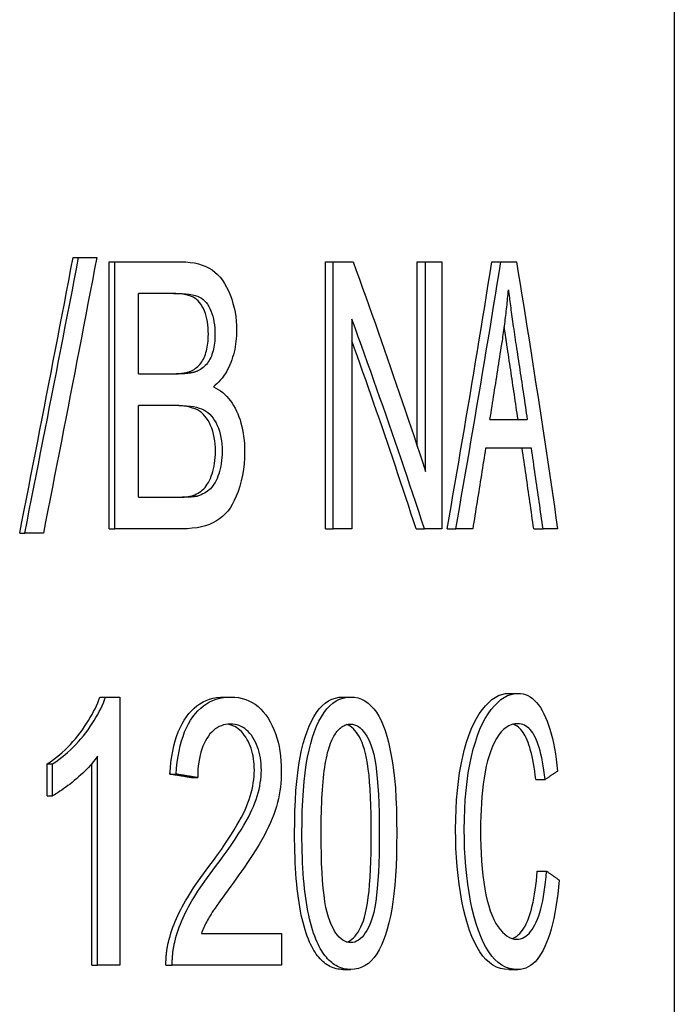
# Model space of a CAD drawing. Header units: millimetres. Extents: x 94 to 3815, y -9 to 477.
# Tile 13 of 14: x 487.27 to 493.5, y 335.32 to 344.69. Entities that reach past the tile are written whole.
import ezdxf

# ---------------------------------------------------------------- set-up
doc = ezdxf.new("R2010")
doc.units = ezdxf.units.MM
doc.layers.add('DETAIL', color=2, linetype='Continuous')

msp = doc.modelspace()

# ---------------------------------------------------------------- linework, layer by layer
at = {"layer": 'DETAIL'}
for p, q in [((493.4959, 353.5533), (493.4959, 320.9533)), ((487.7759, 342.4247), (487.8282, 342.4247)), ((487.8282, 342.4247), (488.0003, 342.4247)), ((488.1187, 342.3821), (488.1739, 342.3821)), ((488.1187, 339.8421), (488.1187, 342.3821)), ((488.1739, 342.3821), (488.8013, 342.3821)), ((488.1739, 339.8421), (488.1739, 342.3821)), ((490.1781, 342.3821), (490.2505, 342.3821)), ((490.1781, 339.8421), (490.1781, 342.3821)), ((490.2505, 342.3821), (490.4395, 342.3821)), ((490.2505, 339.8421), (490.2505, 342.3821)), ((491.0493, 342.3821), (491.1289, 342.3821)), ((491.0493, 340.6298), (491.0493, 342.3821)), ((491.1289, 342.3821), (491.2838, 342.3821)), ((491.1289, 340.3881), (491.1289, 342.3821)), ((491.2838, 342.3821), (491.2838, 339.8421)), ((491.76, 342.3821), (491.8455, 342.3821)), ((491.8455, 342.3821), (491.9941, 342.3821)), ((488.3984, 341.3154), (488.3984, 342.082)), ((488.7311, 342.082), (488.3984, 342.082)), ((490.4277, 341.8362), (490.4277, 339.8421)), ((488.3984, 341.3154), (488.7577, 341.3154)), ((488.3984, 340.1422), (488.3984, 341.0153)), ((488.7826, 341.0153), (488.3984, 341.0153)), ((491.742, 340.8837), (492.0964, 340.8837)), ((492.1357, 340.6107), (491.7002, 340.6107)), ((488.3984, 340.1422), (488.8122, 340.1422)), ((488.8974, 340.1538), (488.9591, 340.1538)), ((487.267, 339.7995), (487.3151, 339.7995)), ((487.4923, 339.7995), (487.3151, 339.7995)), ((488.1187, 339.8421), (488.1739, 339.8421)), ((488.8107, 339.8421), (488.1739, 339.8421)), ((490.1781, 339.8421), (490.2505, 339.8421)), ((490.4277, 339.8421), (490.2505, 339.8421)), ((491.0388, 339.8421), (491.1183, 339.8421)), ((491.2838, 339.8421), (491.1183, 339.8421)), ((491.3344, 339.8421), (491.4163, 339.8421)), ((491.5778, 339.8421), (491.4163, 339.8421)), ((492.1582, 339.8421), (492.2471, 339.8421)), ((492.3851, 339.8421), (492.2471, 339.8421)), ((491.9218, 338.2766), (492.0087, 338.2766)), ((488.0296, 338.2418), (488.0841, 338.2418)), ((488.0841, 338.2418), (488.2194, 338.2418)), ((488.2194, 338.2418), (488.2194, 335.6921)), ((489.2131, 338.2418), (489.2774, 338.2418)), ((490.3434, 338.2418), (490.4171, 338.2418)), ((487.53, 337.6049), (487.5803, 337.6049)), ((487.53, 337.3028), (487.53, 337.6049)), ((487.5803, 337.3028), (487.5803, 337.6049)), ((487.9547, 335.6921), (487.9547, 337.6098)), ((488.0086, 335.6921), (488.0086, 337.6784)), ((488.6961, 337.5081), (488.7561, 337.5081)), ((488.8989, 337.4752), (488.9606, 337.4752)), ((492.1777, 337.4577), (492.2667, 337.4577)), ((487.53, 337.3028), (487.5803, 337.3028)), ((492.1918, 336.5846), (492.2809, 336.5846)), ((488.9959, 335.9922), (489.758, 335.9922)), ((489.758, 335.9922), (489.758, 335.6921)), ((487.9547, 335.6921), (488.0086, 335.6921)), ((488.2194, 335.6921), (488.0086, 335.6921)), ((488.6589, 335.6921), (488.7186, 335.6921)), ((489.758, 335.6921), (488.7186, 335.6921)), ((490.3434, 335.6495), (490.4171, 335.6495)), ((491.9199, 335.6495), (492.0067, 335.6495))]:
    msp.add_line(p, q, dxfattribs=at)
at = {"layer": 'DETAIL', "flags": 128}
for points in [[(487.267, 339.7995), (487.2885, 339.9089), (487.31, 340.0183), (487.3314, 340.1277), (487.3528, 340.2371), (487.3742, 340.3464), (487.3956, 340.4558), (487.4169, 340.5652), (487.4383, 340.6746), (487.4596, 340.784), (487.4808, 340.8933), (487.5021, 341.0027), (487.5233, 341.1121), (487.5445, 341.2215), (487.5656, 341.3309), (487.5868, 341.4403), (487.6079, 341.5496), (487.629, 341.659), (487.65, 341.7684), (487.6711, 341.8778), (487.6921, 341.9872), (487.7131, 342.0966), (487.7341, 342.2059), (487.755, 342.3153), (487.7759, 342.4247)], [(487.3151, 339.7995), (487.3368, 339.9089), (487.3584, 340.0183), (487.3801, 340.1277), (487.4016, 340.2371), (487.4232, 340.3464), (487.4448, 340.4558), (487.4663, 340.5652), (487.4878, 340.6746), (487.5092, 340.784), (487.5307, 340.8933), (487.5521, 341.0027), (487.5735, 341.1121), (487.5949, 341.2215), (487.6162, 341.3309), (487.6375, 341.4403), (487.6588, 341.5496), (487.6801, 341.659), (487.7013, 341.7684), (487.7225, 341.8778), (487.7437, 341.9872), (487.7649, 342.0966), (487.786, 342.2059), (487.8071, 342.3153), (487.8282, 342.4247)], [(488.0003, 342.4247), (487.9795, 342.3153), (487.9586, 342.2059), (487.9377, 342.0966), (487.9167, 341.9872), (487.8957, 341.8778), (487.8747, 341.7684), (487.8537, 341.659), (487.8327, 341.5496), (487.8116, 341.4403), (487.7905, 341.3309), (487.7693, 341.2215), (487.7482, 341.1121), (487.727, 341.0027), (487.7058, 340.8933), (487.6846, 340.784), (487.6633, 340.6746), (487.642, 340.5652), (487.6207, 340.4558), (487.5994, 340.3464), (487.578, 340.2371), (487.5566, 340.1277), (487.5352, 340.0183), (487.5138, 339.9089), (487.4923, 339.7995)], [(488.8013, 342.3821), (488.8468, 342.3809), (488.8898, 342.3773), (488.9304, 342.3712), (488.9687, 342.3628), (489.0045, 342.3519), (489.038, 342.3386), (489.0692, 342.3228), (489.0981, 342.3047), (489.125, 342.284), (489.1504, 342.2608), (489.1741, 342.235), (489.1964, 342.2067), (489.2171, 342.1757), (489.2362, 342.1422), (489.2538, 342.1062), (489.2699, 342.0675), (489.2843, 342.0273), (489.2967, 341.9866), (489.3072, 341.9454), (489.3158, 341.9037), (489.3225, 341.8614), (489.3273, 341.8187), (489.3301, 341.7754), (489.3311, 341.7316)], [(490.4395, 342.3821), (490.4697, 342.299), (490.4998, 342.216), (490.5297, 342.1329), (490.5595, 342.0498), (490.5892, 341.9667), (490.6187, 341.8836), (490.6482, 341.8005), (490.6775, 341.7174), (490.7067, 341.6343), (490.7357, 341.5513), (490.7646, 341.4682), (490.7934, 341.3851), (490.8221, 341.302), (490.8507, 341.2189), (490.8791, 341.1358), (490.9074, 341.0527), (490.9355, 340.9697), (490.9635, 340.8866), (490.9914, 340.8035), (491.0192, 340.7204), (491.0468, 340.6373), (491.0743, 340.5542), (491.1017, 340.4711), (491.1289, 340.3881)], [(491.3344, 339.8421), (491.3529, 339.948), (491.3714, 340.0538), (491.3899, 340.1596), (491.4082, 340.2654), (491.4265, 340.3713), (491.4447, 340.4771), (491.4629, 340.583), (491.4809, 340.6888), (491.4989, 340.7946), (491.5168, 340.9005), (491.5347, 341.0063), (491.5525, 341.1121), (491.5702, 341.2179), (491.5878, 341.3238), (491.6053, 341.4296), (491.6228, 341.5354), (491.6402, 341.6413), (491.6576, 341.7471), (491.6748, 341.853), (491.692, 341.9588), (491.7091, 342.0646), (491.7261, 342.1705), (491.7431, 342.2763), (491.76, 342.3821)], [(491.4163, 339.8421), (491.4351, 339.948), (491.4537, 340.0538), (491.4723, 340.1596), (491.4908, 340.2654), (491.5093, 340.3713), (491.5276, 340.4771), (491.5459, 340.583), (491.5641, 340.6888), (491.5823, 340.7946), (491.6004, 340.9005), (491.6183, 341.0063), (491.6363, 341.1121), (491.6541, 341.2179), (491.6719, 341.3238), (491.6896, 341.4296), (491.7072, 341.5354), (491.7248, 341.6413), (491.7422, 341.7471), (491.7596, 341.853), (491.777, 341.9588), (491.7942, 342.0646), (491.8114, 342.1705), (491.8285, 342.2763), (491.8455, 342.3821)], [(491.9941, 342.3821), (492.0114, 342.2763), (492.0287, 342.1705), (492.0458, 342.0646), (492.0628, 341.9588), (492.0798, 341.853), (492.0967, 341.7471), (492.1134, 341.6413), (492.1301, 341.5354), (492.1467, 341.4296), (492.1633, 341.3238), (492.1797, 341.2179), (492.196, 341.1121), (492.2123, 341.0063), (492.2284, 340.9005), (492.2445, 340.7946), (492.2605, 340.6888), (492.2764, 340.583), (492.2922, 340.4771), (492.3079, 340.3713), (492.3235, 340.2654), (492.339, 340.1596), (492.3545, 340.0538), (492.3698, 339.948), (492.3851, 339.8421)], [(491.8596, 341.631), (491.8627, 341.651), (491.8657, 341.671), (491.8687, 341.691), (491.8716, 341.7111), (491.8744, 341.7312), (491.8772, 341.7512), (491.8799, 341.7713), (491.8826, 341.7914), (491.8852, 341.8115), (491.8878, 341.8317), (491.8903, 341.8518), (491.8927, 341.872), (491.8951, 341.8922), (491.8974, 341.9123), (491.8997, 341.9325), (491.9019, 341.9528), (491.9041, 341.973), (491.9062, 341.9932), (491.9082, 342.0135), (491.9102, 342.0338), (491.9121, 342.054), (491.914, 342.0743), (491.9158, 342.0946), (491.9176, 342.115)], [(491.9176, 342.115), (491.9196, 342.0976), (491.9217, 342.0799), (491.924, 342.0618), (491.9262, 342.0433), (491.9286, 342.0244), (491.9311, 342.0051), (491.9336, 341.9854), (491.9363, 341.9652), (491.939, 341.9447), (491.9418, 341.9238), (491.9447, 341.9024), (491.9477, 341.8807), (491.9508, 341.8586), (491.954, 341.836), (491.9572, 341.8131), (491.9605, 341.7897), (491.964, 341.7659), (491.9675, 341.7418), (491.9711, 341.7172), (491.9747, 341.6923), (491.9785, 341.6669), (491.9823, 341.6411), (491.9863, 341.6149), (491.9903, 341.5884)], [(489.0623, 341.6929), (489.0617, 341.7239), (489.06, 341.754), (489.057, 341.7831), (489.0529, 341.8112), (489.0476, 341.8385), (489.0412, 341.8648), (489.0335, 341.8902), (489.0247, 341.9146), (489.0148, 341.9376), (489.0038, 341.9587), (488.9918, 341.978), (488.9788, 341.9954), (488.9648, 342.0109), (488.9497, 342.0246), (488.9336, 342.0363), (488.9164, 342.0462), (488.8971, 342.0546), (488.8746, 342.0619), (488.8489, 342.0681), (488.82, 342.0731), (488.7878, 342.077), (488.7523, 342.0798), (488.7135, 342.0815), (488.6713, 342.082)], [(488.7311, 342.082), (488.7736, 342.0815), (488.8127, 342.0798), (488.8485, 342.077), (488.881, 342.0731), (488.9102, 342.0681), (488.9361, 342.0619), (488.9588, 342.0546), (488.9782, 342.0462), (488.9956, 342.0363), (489.0118, 342.0246), (489.027, 342.0109), (489.0412, 341.9954), (489.0543, 341.978), (489.0664, 341.9587), (489.0774, 341.9376), (489.0874, 341.9146), (489.0963, 341.8902), (489.1041, 341.8648), (489.1106, 341.8385), (489.1159, 341.8112), (489.1201, 341.7831), (489.123, 341.754), (489.1248, 341.7239), (489.1254, 341.6929)], [(491.1183, 339.8421), (491.091, 339.9252), (491.0636, 340.0083), (491.036, 340.0914), (491.0083, 340.1745), (490.9805, 340.2575), (490.9526, 340.3406), (490.9245, 340.4237), (490.8963, 340.5068), (490.868, 340.5899), (490.8395, 340.673), (490.8109, 340.7561), (490.7822, 340.8391), (490.7533, 340.9222), (490.7244, 341.0053), (490.6953, 341.0884), (490.666, 341.1715), (490.6367, 341.2546), (490.6072, 341.3377), (490.5776, 341.4207), (490.5479, 341.5038), (490.518, 341.5869), (490.488, 341.67), (490.4579, 341.7531), (490.4277, 341.8362)], [(489.3311, 341.7316), (489.3307, 341.7047), (489.3296, 341.678), (489.3277, 341.6515), (489.325, 341.6254), (489.3216, 341.5995), (489.3175, 341.5739), (489.3126, 341.5485), (489.3069, 341.5234), (489.3005, 341.4986), (489.2933, 341.474), (489.2854, 341.4498), (489.2766, 341.4257), (489.2672, 341.4022), (489.2569, 341.3795), (489.2458, 341.3575), (489.234, 341.3363), (489.2213, 341.3158), (489.2078, 341.296), (489.1936, 341.277), (489.1785, 341.2588), (489.1627, 341.2413), (489.146, 341.2246), (489.1285, 341.2087), (489.1102, 341.1934)], [(491.9035, 341.5884), (491.9024, 341.5959), (491.9013, 341.6033), (491.9002, 341.6108), (491.8991, 341.6182), (491.898, 341.6256), (491.8969, 341.6329), (491.8958, 341.6402), (491.8947, 341.6475), (491.8936, 341.6547), (491.8926, 341.662), (491.8915, 341.6691), (491.8905, 341.6763), (491.8894, 341.6834), (491.8884, 341.6905), (491.8874, 341.6976), (491.8863, 341.7046), (491.8853, 341.7116), (491.8843, 341.7185), (491.8833, 341.7255), (491.8823, 341.7324), (491.8813, 341.7392), (491.8803, 341.7461), (491.8793, 341.7529), (491.8784, 341.7596)], [(488.9004, 341.3444), (488.9136, 341.3512), (488.9262, 341.3587), (488.9383, 341.3669), (488.9498, 341.3757), (488.9607, 341.3853), (488.9711, 341.3955), (488.9809, 341.4064), (488.9901, 341.418), (488.9989, 341.4303), (489.007, 341.4432), (489.0146, 341.4569), (489.0217, 341.4712), (489.0282, 341.4862), (489.0341, 341.5019), (489.0395, 341.5181), (489.0443, 341.535), (489.0485, 341.5525), (489.0522, 341.5707), (489.0553, 341.5895), (489.0578, 341.6089), (489.0598, 341.629), (489.0612, 341.6496), (489.062, 341.671), (489.0623, 341.6929)], [(489.1254, 341.6929), (489.1251, 341.671), (489.1242, 341.6496), (489.1228, 341.629), (489.1208, 341.6089), (489.1183, 341.5895), (489.1151, 341.5707), (489.1114, 341.5525), (489.1072, 341.535), (489.1023, 341.5181), (489.0969, 341.5019), (489.091, 341.4862), (489.0844, 341.4712), (489.0773, 341.4569), (489.0696, 341.4432), (489.0614, 341.4303), (489.0526, 341.418), (489.0433, 341.4064), (489.0333, 341.3955), (489.0229, 341.3853), (489.0119, 341.3757), (489.0003, 341.3669), (488.9881, 341.3587), (488.9754, 341.3512), (488.9621, 341.3444)], [(491.0388, 339.8421), (491.0145, 339.9167), (490.9901, 339.9912), (490.9656, 340.0657), (490.941, 340.1403), (490.9163, 340.2148), (490.8916, 340.2893), (490.8667, 340.3639), (490.8416, 340.4384), (490.8165, 340.5129), (490.7913, 340.5875), (490.766, 340.662), (490.7406, 340.7365), (490.7151, 340.8111), (490.6895, 340.8856), (490.6637, 340.9602), (490.6379, 341.0347), (490.612, 341.1092), (490.586, 341.1838), (490.5598, 341.2583), (490.5336, 341.3328), (490.5073, 341.4074), (490.4808, 341.4819), (490.4543, 341.5564), (490.4277, 341.631)], [(491.742, 340.8837), (491.7469, 340.9148), (491.7519, 340.9459), (491.7569, 340.9771), (491.7618, 341.0082), (491.7668, 341.0394), (491.7717, 341.0705), (491.7767, 341.1016), (491.7816, 341.1328), (491.7865, 341.1639), (491.7914, 341.195), (491.7963, 341.2262), (491.8012, 341.2573), (491.8061, 341.2885), (491.811, 341.3196), (491.8159, 341.3507), (491.8208, 341.3819), (491.8257, 341.413), (491.8305, 341.4441), (491.8354, 341.4753), (491.8403, 341.5064), (491.8451, 341.5375), (491.85, 341.5687), (491.8548, 341.5998), (491.8596, 341.631)], [(492.0088, 340.8837), (492.0045, 340.913), (492.0002, 340.9424), (491.9958, 340.9718), (491.9915, 341.0011), (491.9872, 341.0305), (491.9828, 341.0598), (491.9785, 341.0892), (491.9741, 341.1186), (491.9697, 341.1479), (491.9654, 341.1773), (491.961, 341.2067), (491.9566, 341.236), (491.9522, 341.2654), (491.9478, 341.2947), (491.9434, 341.3241), (491.939, 341.3535), (491.9346, 341.3828), (491.9302, 341.4122), (491.9257, 341.4416), (491.9213, 341.4709), (491.9169, 341.5003), (491.9124, 341.5296), (491.908, 341.559), (491.9035, 341.5884)], [(491.9903, 341.5884), (491.9947, 341.559), (491.9992, 341.5296), (492.0037, 341.5003), (492.0082, 341.4709), (492.0127, 341.4416), (492.0171, 341.4122), (492.0216, 341.3828), (492.026, 341.3535), (492.0305, 341.3241), (492.0349, 341.2947), (492.0393, 341.2654), (492.0438, 341.236), (492.0482, 341.2067), (492.0526, 341.1773), (492.057, 341.1479), (492.0614, 341.1186), (492.0658, 341.0892), (492.0702, 341.0598), (492.0746, 341.0305), (492.079, 341.0011), (492.0833, 340.9718), (492.0877, 340.9424), (492.0921, 340.913), (492.0964, 340.8837)], [(488.6977, 341.3154), (488.7094, 341.3154), (488.7208, 341.3156), (488.732, 341.3158), (488.7428, 341.3162), (488.7534, 341.3167), (488.7637, 341.3172), (488.7737, 341.3179), (488.7834, 341.3186), (488.7928, 341.3195), (488.802, 341.3204), (488.8108, 341.3215), (488.8194, 341.3227), (488.8277, 341.3239), (488.8357, 341.3253), (488.8434, 341.3267), (488.8509, 341.3283), (488.8581, 341.33), (488.865, 341.3317), (488.8716, 341.3336), (488.8779, 341.3356), (488.8839, 341.3376), (488.8897, 341.3398), (488.8952, 341.3421), (488.9004, 341.3444)], [(488.9621, 341.3444), (488.9569, 341.3421), (488.9513, 341.3398), (488.9455, 341.3376), (488.9394, 341.3356), (488.933, 341.3336), (488.9264, 341.3317), (488.9194, 341.33), (488.9122, 341.3283), (488.9047, 341.3267), (488.8969, 341.3253), (488.8888, 341.3239), (488.8804, 341.3227), (488.8718, 341.3215), (488.8629, 341.3204), (488.8536, 341.3195), (488.8441, 341.3186), (488.8343, 341.3179), (488.8243, 341.3172), (488.8139, 341.3167), (488.8032, 341.3162), (488.7923, 341.3158), (488.781, 341.3156), (488.7695, 341.3154), (488.7577, 341.3154)], [(489.1102, 341.1934), (489.1338, 341.1815), (489.1563, 341.1682), (489.178, 341.1536), (489.1986, 341.1377), (489.2184, 341.1205), (489.2371, 341.102), (489.255, 341.0821), (489.2719, 341.0609), (489.2879, 341.0384), (489.303, 341.0146), (489.3171, 340.9895), (489.3303, 340.9631), (489.3426, 340.9355), (489.3537, 340.9072), (489.3638, 340.878), (489.3728, 340.848), (489.3808, 340.8171), (489.3876, 340.7854), (489.3935, 340.7529), (489.3982, 340.7195), (489.4019, 340.6854), (489.4046, 340.6503), (489.4061, 340.6145), (489.4067, 340.5778)], [(489.1297, 340.5797), (489.129, 340.6145), (489.1269, 340.6481), (489.1233, 340.6805), (489.1183, 340.7119), (489.1119, 340.742), (489.1041, 340.771), (489.0948, 340.7989), (489.0841, 340.8256), (489.0721, 340.8508), (489.059, 340.874), (489.0449, 340.8953), (489.0296, 340.9146), (489.0132, 340.9321), (488.9957, 340.9476), (488.9771, 340.9611), (488.9574, 340.9727), (488.936, 340.9827), (488.9124, 340.9914), (488.8865, 340.9987), (488.8583, 341.0047), (488.8278, 341.0093), (488.795, 341.0127), (488.7599, 341.0147), (488.7224, 341.0153)], [(488.7826, 341.0153), (488.8204, 341.0147), (488.8558, 341.0127), (488.8889, 341.0093), (488.9196, 341.0047), (488.948, 340.9987), (488.9742, 340.9914), (488.998, 340.9827), (489.0196, 340.9727), (489.0395, 340.9611), (489.0582, 340.9476), (489.0759, 340.9321), (489.0924, 340.9146), (489.1078, 340.8953), (489.1221, 340.874), (489.1352, 340.8508), (489.1473, 340.8256), (489.1581, 340.7989), (489.1675, 340.771), (489.1754, 340.742), (489.1819, 340.7119), (489.1869, 340.6805), (489.1905, 340.6481), (489.1926, 340.6145), (489.1934, 340.5797)], [(491.7002, 340.6107), (491.6952, 340.5787), (491.6902, 340.5466), (491.6851, 340.5146), (491.6801, 340.4826), (491.675, 340.4506), (491.67, 340.4186), (491.6649, 340.3865), (491.6598, 340.3545), (491.6547, 340.3225), (491.6497, 340.2905), (491.6446, 340.2584), (491.6395, 340.2264), (491.6344, 340.1944), (491.6293, 340.1624), (491.6241, 340.1303), (491.619, 340.0983), (491.6139, 340.0663), (491.6088, 340.0343), (491.6036, 340.0022), (491.5985, 339.9702), (491.5933, 339.9382), (491.5882, 339.9062), (491.583, 339.8741), (491.5778, 339.8421)], [(492.1582, 339.8421), (492.1537, 339.8741), (492.1492, 339.9062), (492.1446, 339.9382), (492.1401, 339.9702), (492.1356, 340.0022), (492.131, 340.0343), (492.1264, 340.0663), (492.1219, 340.0983), (492.1173, 340.1303), (492.1127, 340.1624), (492.1081, 340.1944), (492.1035, 340.2264), (492.0989, 340.2584), (492.0943, 340.2905), (492.0897, 340.3225), (492.0851, 340.3545), (492.0804, 340.3865), (492.0758, 340.4186), (492.0711, 340.4506), (492.0665, 340.4826), (492.0618, 340.5146), (492.0571, 340.5466), (492.0525, 340.5787), (492.0478, 340.6107)], [(492.2471, 339.8421), (492.2425, 339.8741), (492.2379, 339.9062), (492.2334, 339.9382), (492.2288, 339.9702), (492.2242, 340.0022), (492.2196, 340.0343), (492.215, 340.0663), (492.2104, 340.0983), (492.2058, 340.1303), (492.2012, 340.1624), (492.1965, 340.1944), (492.1919, 340.2264), (492.1873, 340.2584), (492.1826, 340.2905), (492.178, 340.3225), (492.1733, 340.3545), (492.1686, 340.3865), (492.1639, 340.4186), (492.1593, 340.4506), (492.1546, 340.4826), (492.1499, 340.5146), (492.1452, 340.5466), (492.1404, 340.5787), (492.1357, 340.6107)], [(489.4067, 340.5778), (489.4054, 340.5191), (489.4016, 340.4618), (489.3952, 340.406), (489.3863, 340.3515), (489.3748, 340.2984), (489.3608, 340.2467), (489.3448, 340.1977), (489.3276, 340.1525), (489.3091, 340.1112), (489.2893, 340.0738), (489.2683, 340.0402), (489.246, 340.0105), (489.222, 339.9839), (489.196, 339.9596), (489.1681, 339.9375), (489.1382, 339.9176), (489.1062, 339.9), (489.0722, 339.8847), (489.0358, 339.8717), (488.9966, 339.861), (488.9544, 339.8528), (488.9094, 339.8469), (488.8615, 339.8433), (488.8107, 339.8421)], [(488.8974, 340.1538), (488.9153, 340.1596), (488.9324, 340.1662), (488.9487, 340.1736), (488.9642, 340.1819), (488.979, 340.191), (488.993, 340.201), (489.0062, 340.2118), (489.0187, 340.2235), (489.0305, 340.2363), (489.0417, 340.2505), (489.0525, 340.2661), (489.0627, 340.283), (489.0724, 340.3014), (489.0816, 340.3212), (489.0902, 340.3423), (489.0983, 340.3648), (489.1057, 340.3885), (489.1121, 340.4131), (489.1175, 340.4386), (489.1219, 340.465), (489.1253, 340.4923), (489.1278, 340.5206), (489.1293, 340.5497), (489.1297, 340.5797)], [(489.1934, 340.5797), (489.1929, 340.5497), (489.1914, 340.5206), (489.1889, 340.4923), (489.1854, 340.465), (489.181, 340.4386), (489.1756, 340.4131), (489.1691, 340.3885), (489.1617, 340.3648), (489.1535, 340.3423), (489.1448, 340.3212), (489.1355, 340.3014), (489.1258, 340.283), (489.1155, 340.2661), (489.1046, 340.2505), (489.0933, 340.2363), (489.0814, 340.2235), (489.0688, 340.2118), (489.0555, 340.201), (489.0414, 340.191), (489.0265, 340.1819), (489.0108, 340.1736), (488.9943, 340.1662), (488.9771, 340.1596), (488.9591, 340.1538)], [(488.7517, 340.1422), (488.7602, 340.1422), (488.7685, 340.1423), (488.7766, 340.1424), (488.7845, 340.1425), (488.7921, 340.1427), (488.7996, 340.1429), (488.8068, 340.1432), (488.8138, 340.1435), (488.8206, 340.1438), (488.8272, 340.1442), (488.8335, 340.1446), (488.8397, 340.1451), (488.8457, 340.1456), (488.8514, 340.1461), (488.857, 340.1467), (488.8623, 340.1474), (488.8674, 340.148), (488.8723, 340.1487), (488.877, 340.1495), (488.8815, 340.1503), (488.8858, 340.1511), (488.8898, 340.152), (488.8937, 340.1529), (488.8974, 340.1538)], [(488.9591, 340.1538), (488.9554, 340.1529), (488.9515, 340.152), (488.9474, 340.1511), (488.943, 340.1503), (488.9385, 340.1495), (488.9338, 340.1487), (488.9288, 340.148), (488.9237, 340.1474), (488.9183, 340.1467), (488.9127, 340.1461), (488.9069, 340.1456), (488.9009, 340.1451), (488.8947, 340.1446), (488.8883, 340.1442), (488.8816, 340.1438), (488.8748, 340.1435), (488.8677, 340.1432), (488.8604, 340.1429), (488.8529, 340.1427), (488.8452, 340.1425), (488.8373, 340.1424), (488.8291, 340.1423), (488.8208, 340.1422), (488.8122, 340.1422)], [(491.4146, 336.9815), (491.4156, 337.0791), (491.4188, 337.1736), (491.4242, 337.265), (491.4316, 337.3532), (491.4411, 337.4382), (491.4527, 337.5202), (491.4664, 337.5989), (491.4822, 337.6746), (491.4998, 337.7464), (491.5192, 337.8137), (491.5402, 337.8766), (491.5629, 337.9349), (491.5872, 337.9888), (491.6131, 338.0383), (491.6406, 338.0832), (491.6696, 338.1237), (491.6996, 338.1595), (491.7301, 338.1906), (491.7611, 338.2169), (491.7924, 338.2384), (491.8242, 338.2551), (491.8563, 338.2671), (491.8889, 338.2743), (491.9218, 338.2766)], [(491.4972, 336.9815), (491.4983, 337.0791), (491.5015, 337.1736), (491.5069, 337.265), (491.5144, 337.3532), (491.524, 337.4382), (491.5357, 337.5202), (491.5495, 337.5989), (491.5654, 337.6746), (491.5832, 337.7464), (491.6027, 337.8137), (491.6239, 337.8766), (491.6468, 337.9349), (491.6713, 337.9888), (491.6974, 338.0383), (491.7252, 338.0832), (491.7544, 338.1237), (491.7847, 338.1595), (491.8154, 338.1906), (491.8466, 338.2169), (491.8782, 338.2384), (491.9102, 338.2551), (491.9427, 338.2671), (491.9755, 338.2743), (492.0087, 338.2766)], [(492.0087, 338.2766), (492.0337, 338.2753), (492.0579, 338.2712), (492.0812, 338.2645), (492.1037, 338.255), (492.1254, 338.2429), (492.1463, 338.228), (492.1664, 338.2104), (492.1857, 338.1902), (492.2043, 338.1672), (492.2221, 338.1415), (492.2392, 338.1132), (492.2556, 338.0821), (492.2711, 338.0486), (492.2858, 338.0129), (492.2996, 337.9751), (492.3125, 337.935), (492.3246, 337.8929), (492.3358, 337.8486), (492.3462, 337.8021), (492.3557, 337.7534), (492.3645, 337.7026), (492.3724, 337.6496), (492.3796, 337.5944), (492.3859, 337.5371)], [(487.53, 337.6049), (487.5597, 337.6256), (487.5888, 337.647), (487.6172, 337.6692), (487.645, 337.6921), (487.672, 337.7157), (487.6984, 337.7401), (487.7241, 337.7653), (487.7491, 337.7911), (487.7735, 337.8178), (487.7972, 337.8451), (487.8202, 337.8732), (487.8426, 337.902), (487.8641, 337.9312), (487.8845, 337.9601), (487.9038, 337.989), (487.9221, 338.0177), (487.9392, 338.0462), (487.9553, 338.0746), (487.9704, 338.1028), (487.9843, 338.1309), (487.9972, 338.1588), (488.0091, 338.1866), (488.0199, 338.2143), (488.0296, 338.2418)], [(487.5803, 337.6049), (487.6103, 337.6256), (487.6396, 337.647), (487.6683, 337.6692), (487.6962, 337.6921), (487.7235, 337.7157), (487.7501, 337.7401), (487.776, 337.7653), (487.8012, 337.7911), (487.8258, 337.8178), (487.8497, 337.8451), (487.8729, 337.8732), (487.8955, 337.902), (487.9171, 337.9312), (487.9377, 337.9601), (487.9572, 337.989), (487.9756, 338.0177), (487.9929, 338.0462), (488.0092, 338.0746), (488.0243, 338.1028), (488.0384, 338.1309), (488.0514, 338.1588), (488.0634, 338.1866), (488.0742, 338.2143), (488.0841, 338.2418)], [(488.6961, 337.5081), (488.7005, 337.5666), (488.7065, 337.6227), (488.7142, 337.6765), (488.7234, 337.7279), (488.7342, 337.7769), (488.7465, 337.8236), (488.7605, 337.8679), (488.7761, 337.9099), (488.7932, 337.9495), (488.8118, 337.9867), (488.8321, 338.0215), (488.8539, 338.054), (488.8771, 338.084), (488.9015, 338.1114), (488.9272, 338.1362), (488.9541, 338.1583), (488.9823, 338.1779), (489.0117, 338.1948), (489.0423, 338.2092), (489.0741, 338.2209), (489.1071, 338.2301), (489.1413, 338.2366), (489.1766, 338.2405), (489.2131, 338.2418)], [(488.7561, 337.5081), (488.7606, 337.5666), (488.7666, 337.6227), (488.7743, 337.6765), (488.7836, 337.7279), (488.7945, 337.7769), (488.807, 337.8236), (488.821, 337.8679), (488.8367, 337.9099), (488.854, 337.9495), (488.8728, 337.9867), (488.8932, 338.0215), (488.9152, 338.054), (488.9386, 338.084), (488.9632, 338.1114), (488.9891, 338.1362), (489.0163, 338.1583), (489.0447, 338.1779), (489.0743, 338.1948), (489.1052, 338.2092), (489.1372, 338.2209), (489.1705, 338.2301), (489.205, 338.2366), (489.2406, 338.2405), (489.2774, 338.2418)], [(489.2774, 338.2418), (489.3145, 338.2404), (489.3502, 338.2362), (489.3845, 338.2292), (489.4173, 338.2193), (489.4488, 338.2067), (489.4788, 338.1912), (489.5075, 338.173), (489.5347, 338.1519), (489.5606, 338.128), (489.5852, 338.1013), (489.6084, 338.0718), (489.6302, 338.0395), (489.6505, 338.0051), (489.669, 337.9693), (489.6857, 337.9322), (489.7006, 337.8938), (489.7138, 337.8539), (489.7252, 337.8127), (489.7348, 337.7702), (489.7426, 337.7263), (489.7487, 337.681), (489.7531, 337.6344), (489.7557, 337.5864), (489.7566, 337.5371)], [(489.8829, 336.9447), (489.8837, 337.0547), (489.8862, 337.1592), (489.8904, 337.2582), (489.8962, 337.3517), (489.9037, 337.4397), (489.9128, 337.5222), (489.9236, 337.5992), (489.936, 337.6707), (489.9501, 337.7374), (489.9656, 337.8002), (489.9828, 337.859), (490.0015, 337.9139), (490.0217, 337.9648), (490.0435, 338.0117), (490.0667, 338.0547), (490.0915, 338.0937), (490.1177, 338.1284), (490.1455, 338.1585), (490.1749, 338.1839), (490.2057, 338.2048), (490.2379, 338.221), (490.2717, 338.2325), (490.3068, 338.2395), (490.3434, 338.2418)], [(489.9528, 336.9447), (489.9536, 337.0547), (489.9561, 337.1592), (489.9603, 337.2582), (489.9662, 337.3517), (489.9737, 337.4397), (489.983, 337.5222), (489.9938, 337.5992), (490.0064, 337.6707), (490.0205, 337.7374), (490.0362, 337.8002), (490.0535, 337.859), (490.0724, 337.9139), (490.0928, 337.9648), (490.1147, 338.0117), (490.1381, 338.0547), (490.1631, 338.0937), (490.1896, 338.1284), (490.2176, 338.1585), (490.2472, 338.1839), (490.2782, 338.2048), (490.3108, 338.221), (490.3448, 338.2325), (490.3803, 338.2395), (490.4171, 338.2418)], [(490.4171, 338.2418), (490.4533, 338.2395), (490.4877, 338.2327), (490.5206, 338.2212), (490.5519, 338.2052), (490.5816, 338.1847), (490.6098, 338.1595), (490.6363, 338.1301), (490.6612, 338.0966), (490.6843, 338.0591), (490.7058, 338.0175), (490.7257, 337.972), (490.7439, 337.9224), (490.7607, 337.8689), (490.7761, 337.8116), (490.7903, 337.7505), (490.8032, 337.6857), (490.8149, 337.6172), (490.8252, 337.5448), (490.8341, 337.4663), (490.8414, 337.3792), (490.8471, 337.2835), (490.8511, 337.1792), (490.8536, 337.0662), (490.8544, 336.9447)], [(489.2729, 337.9843), (489.2501, 337.9834), (489.228, 337.9805), (489.2066, 337.9758), (489.186, 337.9693), (489.1661, 337.9608), (489.1469, 337.9504), (489.1285, 337.9382), (489.1109, 337.9241), (489.094, 337.9081), (489.0778, 337.8902), (489.0625, 337.8704), (489.0478, 337.8488), (489.0342, 337.8255), (489.0217, 337.8008), (489.0103, 337.7746), (489.0001, 337.7471), (488.9911, 337.7181), (488.9832, 337.6876), (488.9765, 337.6558), (488.971, 337.6225), (488.9666, 337.5878), (488.9635, 337.5517), (488.9614, 337.5141), (488.9606, 337.4751)], [(489.4998, 337.5448), (489.4993, 337.5735), (489.4978, 337.6015), (489.4954, 337.6288), (489.492, 337.6553), (489.4876, 337.6811), (489.4823, 337.7062), (489.476, 337.7306), (489.4687, 337.7543), (489.4604, 337.7772), (489.4511, 337.7994), (489.4409, 337.8209), (489.4297, 337.8416), (489.4175, 337.8616), (489.4045, 337.8804), (489.3909, 337.8976), (489.3768, 337.9132), (489.3619, 337.9272), (489.3465, 337.9398), (489.3304, 337.9508), (489.3137, 337.9602), (489.2963, 337.9681), (489.2783, 337.9744), (489.2597, 337.9792), (489.2404, 337.9824)], [(489.5664, 337.5448), (489.5659, 337.5754), (489.5642, 337.6052), (489.5614, 337.6341), (489.5576, 337.6622), (489.5526, 337.6895), (489.5464, 337.7159), (489.5392, 337.7416), (489.5308, 337.7664), (489.5214, 337.7904), (489.5107, 337.8136), (489.499, 337.836), (489.4861, 337.8575), (489.4723, 337.8778), (489.4578, 337.8963), (489.4426, 337.913), (489.4267, 337.928), (489.41, 337.9412), (489.3926, 337.9526), (489.3745, 337.9623), (489.3557, 337.9702), (489.3361, 337.9764), (489.3158, 337.9808), (489.2947, 337.9834), (489.2729, 337.9843)], [(490.2248, 337.8023), (490.231, 337.8172), (490.2373, 337.8314), (490.2438, 337.845), (490.2505, 337.8579), (490.2573, 337.8703), (490.2642, 337.8819), (490.2713, 337.893), (490.2786, 337.9034), (490.286, 337.9132), (490.2936, 337.9224), (490.3013, 337.9309), (490.3092, 337.9388), (490.3173, 337.9461), (490.3255, 337.9527), (490.3338, 337.9587), (490.3423, 337.9641), (490.351, 337.9688), (490.3598, 337.9729), (490.3688, 337.9764), (490.3779, 337.9793), (490.3871, 337.9815), (490.3966, 337.983), (490.4061, 337.984), (490.4158, 337.9843)], [(490.6129, 336.9447), (490.6125, 337.0386), (490.6111, 337.1275), (490.6089, 337.2114), (490.6058, 337.2904), (490.6017, 337.3644), (490.5967, 337.4334), (490.5909, 337.4975), (490.5841, 337.5566), (490.5764, 337.6107), (490.5679, 337.6599), (490.5584, 337.7041), (490.5479, 337.7433), (490.5366, 337.7776), (490.5245, 337.8081), (490.512, 337.8361), (490.499, 337.8618), (490.4855, 337.885), (490.4716, 337.9057), (490.4572, 337.9241), (490.4423, 337.94), (490.4269, 337.9534), (490.4111, 337.9645), (490.3947, 337.9731), (490.3779, 337.9793)], [(490.4158, 337.9843), (490.4353, 337.9829), (490.4542, 337.9786), (490.4725, 337.9714), (490.4903, 337.9614), (490.5074, 337.9485), (490.524, 337.9328), (490.54, 337.9142), (490.5555, 337.8927), (490.5704, 337.8683), (490.5847, 337.8411), (490.5985, 337.8111), (490.6117, 337.7781), (490.6241, 337.7408), (490.6354, 337.6977), (490.6456, 337.6487), (490.6547, 337.5939), (490.6627, 337.5332), (490.6697, 337.4667), (490.6756, 337.3943), (490.6804, 337.3161), (490.6841, 337.232), (490.6868, 337.1421), (490.6884, 337.0463), (490.6889, 336.9447)], [(492.0058, 337.9882), (491.977, 337.986), (491.9492, 337.9794), (491.9224, 337.9684), (491.8967, 337.9531), (491.8721, 337.9334), (491.8485, 337.9092), (491.8261, 337.8807), (491.8048, 337.8478), (491.7848, 337.8112), (491.7663, 337.7717), (491.7492, 337.7291), (491.7337, 337.6835), (491.7196, 337.6349), (491.707, 337.5834), (491.696, 337.5288), (491.6866, 337.4713), (491.6784, 337.412), (491.6713, 337.3522), (491.6653, 337.292), (491.6604, 337.2312), (491.6566, 337.17), (491.6539, 337.1083), (491.6522, 337.0461), (491.6517, 336.9834)], [(492.1777, 337.4577), (492.1727, 337.4982), (492.1673, 337.5369), (492.1616, 337.574), (492.1556, 337.6095), (492.1493, 337.6432), (492.1426, 337.6753), (492.1356, 337.7058), (492.1283, 337.7345), (492.1206, 337.7616), (492.1126, 337.7871), (492.1043, 337.8108), (492.0956, 337.8329), (492.0865, 337.8533), (492.0771, 337.8722), (492.0673, 337.8895), (492.057, 337.9055), (492.0464, 337.9201), (492.0354, 337.9332), (492.0239, 337.945), (492.012, 337.9553), (491.9996, 337.9642), (491.9869, 337.9717), (491.9737, 337.9778), (491.96, 337.9825)], [(492.2667, 337.4577), (492.261, 337.5028), (492.2549, 337.5458), (492.2484, 337.5868), (492.2415, 337.6256), (492.2342, 337.6624), (492.2264, 337.6971), (492.2182, 337.7297), (492.2096, 337.7602), (492.2006, 337.7886), (492.1911, 337.8149), (492.1812, 337.8392), (492.1708, 337.8614), (492.16, 337.8816), (492.1487, 337.9001), (492.1368, 337.9169), (492.1244, 337.9318), (492.1115, 337.945), (492.0981, 337.9565), (492.0841, 337.9662), (492.0695, 337.9741), (492.0545, 337.9803), (492.0388, 337.9847), (492.0226, 337.9873), (492.0058, 337.9882)], [(490.1351, 336.9447), (490.1353, 336.9961), (490.1358, 337.0462), (490.1365, 337.0949), (490.1376, 337.1422), (490.139, 337.1882), (490.1408, 337.2328), (490.1428, 337.276), (490.1451, 337.3179), (490.1478, 337.3584), (490.1508, 337.3976), (490.1541, 337.4353), (490.1577, 337.4718), (490.1616, 337.5068), (490.1658, 337.5405), (490.1703, 337.5728), (490.1751, 337.6038), (490.1803, 337.6334), (490.1857, 337.6616), (490.1915, 337.6885), (490.1975, 337.714), (490.2039, 337.7381), (490.2106, 337.7609), (490.2176, 337.7823), (490.2248, 337.8023)], [(488.0086, 337.6784), (487.9956, 337.6607), (487.982, 337.6429), (487.9676, 337.6251), (487.9526, 337.6073), (487.9369, 337.5895), (487.9205, 337.5717), (487.9034, 337.5539), (487.8856, 337.536), (487.8671, 337.5182), (487.8479, 337.5003), (487.828, 337.4824), (487.8074, 337.4645), (487.7866, 337.447), (487.7662, 337.4302), (487.7461, 337.4141), (487.7263, 337.3988), (487.7068, 337.3842), (487.6877, 337.3704), (487.6689, 337.3573), (487.6505, 337.3449), (487.6324, 337.3333), (487.6147, 337.3224), (487.5973, 337.3123), (487.5803, 337.3028)], [(488.8989, 337.4751), (488.8905, 337.4765), (488.8821, 337.4779), (488.8737, 337.4793), (488.8653, 337.4806), (488.8569, 337.482), (488.8485, 337.4834), (488.8401, 337.4848), (488.8317, 337.4861), (488.8232, 337.4875), (488.8148, 337.4889), (488.8064, 337.4902), (488.7979, 337.4916), (488.7895, 337.493), (488.781, 337.4943), (488.7725, 337.4957), (488.7641, 337.4971), (488.7556, 337.4985), (488.7471, 337.4998), (488.7386, 337.5012), (488.7301, 337.5026), (488.7216, 337.504), (488.7131, 337.5053), (488.7046, 337.5067), (488.6961, 337.5081)], [(488.9606, 337.4751), (488.9521, 337.4765), (488.9437, 337.4779), (488.9352, 337.4793), (488.9267, 337.4806), (488.9183, 337.482), (488.9098, 337.4834), (488.9013, 337.4848), (488.8928, 337.4861), (488.8843, 337.4875), (488.8758, 337.4889), (488.8673, 337.4902), (488.8588, 337.4916), (488.8502, 337.493), (488.8417, 337.4943), (488.8332, 337.4957), (488.8246, 337.4971), (488.8161, 337.4985), (488.8075, 337.4998), (488.799, 337.5012), (488.7904, 337.5026), (488.7819, 337.504), (488.7733, 337.5053), (488.7647, 337.5067), (488.7561, 337.5081)], [(489.0683, 336.6311), (489.1099, 336.6869), (489.1491, 336.7407), (489.1858, 336.7925), (489.2202, 336.8423), (489.2522, 336.8901), (489.2818, 336.936), (489.3091, 336.9798), (489.3341, 337.0217), (489.3568, 337.0616), (489.3773, 337.0995), (489.3955, 337.1354), (489.4114, 337.1693), (489.4255, 337.202), (489.4385, 337.2346), (489.4501, 337.2668), (489.4606, 337.2988), (489.4698, 337.3305), (489.4777, 337.3619), (489.4845, 337.3931), (489.49, 337.424), (489.4943, 337.4546), (489.4973, 337.4849), (489.4991, 337.515), (489.4998, 337.5448)], [(489.1314, 336.6311), (489.1734, 336.6869), (489.2128, 336.7407), (489.2499, 336.7925), (489.2845, 336.8423), (489.3168, 336.8901), (489.3467, 336.936), (489.3742, 336.9798), (489.3994, 337.0217), (489.4224, 337.0616), (489.443, 337.0995), (489.4613, 337.1354), (489.4773, 337.1693), (489.4916, 337.202), (489.5046, 337.2346), (489.5164, 337.2668), (489.5269, 337.2988), (489.5362, 337.3305), (489.5442, 337.3619), (489.551, 337.3931), (489.5566, 337.424), (489.5609, 337.4546), (489.564, 337.4849), (489.5658, 337.515), (489.5664, 337.5448)], [(489.7566, 337.5371), (489.756, 337.499), (489.7543, 337.461), (489.7514, 337.4232), (489.7473, 337.3856), (489.7421, 337.3482), (489.7357, 337.311), (489.7282, 337.2739), (489.7194, 337.237), (489.7094, 337.2), (489.6978, 337.1625), (489.6846, 337.1245), (489.6699, 337.086), (489.6537, 337.0471), (489.6358, 337.0076), (489.6165, 336.9677), (489.5955, 336.9273), (489.5719, 336.8847), (489.5448, 336.8383), (489.514, 336.7882), (489.4795, 336.7342), (489.4414, 336.6764), (489.3995, 336.6147), (489.3538, 336.5493), (489.3043, 336.4801)], [(492.3859, 337.5371), (492.3811, 337.5338), (492.3762, 337.5305), (492.3713, 337.5272), (492.3664, 337.5239), (492.3615, 337.5206), (492.3566, 337.5173), (492.3517, 337.514), (492.3468, 337.5106), (492.3418, 337.5073), (492.3369, 337.504), (492.3319, 337.5007), (492.327, 337.4974), (492.322, 337.4941), (492.317, 337.4908), (492.312, 337.4875), (492.307, 337.4842), (492.302, 337.4809), (492.297, 337.4776), (492.292, 337.4743), (492.2869, 337.471), (492.2819, 337.4676), (492.2768, 337.4643), (492.2718, 337.461), (492.2667, 337.4577)], [(491.9199, 335.6495), (491.8801, 335.6521), (491.8417, 335.66), (491.8049, 335.6731), (491.7696, 335.6914), (491.736, 335.7149), (491.704, 335.7437), (491.6738, 335.7777), (491.6454, 335.817), (491.6187, 335.8612), (491.5934, 335.91), (491.5696, 335.9635), (491.5474, 336.0217), (491.5268, 336.0845), (491.5078, 336.152), (491.4904, 336.2242), (491.4747, 336.301), (491.4607, 336.3809), (491.4485, 336.4622), (491.4381, 336.5451), (491.4297, 336.6294), (491.4231, 336.7152), (491.4184, 336.8025), (491.4155, 336.8912), (491.4146, 336.9815)], [(492.0067, 335.6495), (491.9666, 335.6521), (491.9279, 335.66), (491.8908, 335.6731), (491.8552, 335.6914), (491.8213, 335.7149), (491.7891, 335.7437), (491.7587, 335.7777), (491.73, 335.817), (491.703, 335.8612), (491.6775, 335.91), (491.6536, 335.9635), (491.6312, 336.0217), (491.6104, 336.0845), (491.5912, 336.152), (491.5737, 336.2242), (491.5578, 336.301), (491.5437, 336.3809), (491.5314, 336.4622), (491.521, 336.5451), (491.5125, 336.6294), (491.5058, 336.7152), (491.501, 336.8025), (491.4982, 336.8912), (491.4972, 336.9815)], [(491.6517, 336.9834), (491.6523, 336.9039), (491.6543, 336.8268), (491.6575, 336.7524), (491.662, 336.6804), (491.6678, 336.611), (491.6749, 336.5442), (491.6833, 336.4799), (491.6929, 336.4181), (491.7038, 336.3595), (491.7162, 336.3048), (491.7299, 336.2539), (491.745, 336.2068), (491.7614, 336.1636), (491.7792, 336.1243), (491.7982, 336.0887), (491.8186, 336.057), (491.8398, 336.0291), (491.8612, 336.005), (491.883, 335.9845), (491.9051, 335.9678), (491.9274, 335.9547), (491.95, 335.9454), (491.9729, 335.9398), (491.9961, 335.938)], [(490.0257, 335.9109), (490.0141, 335.9382), (490.003, 335.9669), (489.9924, 335.9969), (489.9823, 336.0283), (489.9727, 336.0611), (489.9635, 336.0953), (489.9548, 336.1308), (489.9466, 336.1677), (489.9389, 336.206), (489.9317, 336.2456), (489.925, 336.2867), (489.9188, 336.3291), (489.9131, 336.3728), (489.9078, 336.4179), (489.9031, 336.4645), (489.8989, 336.5123), (489.8951, 336.5616), (489.8919, 336.6122), (489.8891, 336.6642), (489.8869, 336.7175), (489.8851, 336.7723), (489.8839, 336.8284), (489.8831, 336.8858), (489.8829, 336.9447)], [(490.0968, 335.9109), (490.0851, 335.9382), (490.0739, 335.9669), (490.0632, 335.9969), (490.053, 336.0283), (490.0433, 336.0611), (490.0341, 336.0953), (490.0253, 336.1308), (490.0171, 336.1677), (490.0093, 336.206), (490.002, 336.2456), (489.9953, 336.2867), (489.989, 336.3291), (489.9832, 336.3728), (489.9779, 336.4179), (489.9732, 336.4645), (489.9689, 336.5123), (489.9651, 336.5616), (489.9618, 336.6122), (489.9591, 336.6642), (489.9568, 336.7175), (489.955, 336.7723), (489.9538, 336.8284), (489.953, 336.8858), (489.9528, 336.9447)], [(490.4171, 335.9051), (490.3978, 335.9065), (490.379, 335.9108), (490.3606, 335.918), (490.3427, 335.928), (490.3253, 335.9409), (490.3084, 335.9566), (490.292, 335.9752), (490.2761, 335.9967), (490.2606, 336.0211), (490.2457, 336.0483), (490.2313, 336.0783), (490.2174, 336.1113), (490.2043, 336.1485), (490.1924, 336.1917), (490.1815, 336.2407), (490.1718, 336.2955), (490.1632, 336.3562), (490.1558, 336.4227), (490.1495, 336.4951), (490.1443, 336.5733), (490.1403, 336.6574), (490.1374, 336.7473), (490.1357, 336.8431), (490.1351, 336.9447)], [(490.38, 335.9105), (490.3966, 335.9168), (490.4127, 335.9256), (490.4284, 335.9368), (490.4435, 335.9505), (490.4583, 335.9665), (490.4725, 335.985), (490.4863, 336.006), (490.4997, 336.0293), (490.5126, 336.0551), (490.525, 336.0833), (490.537, 336.114), (490.5483, 336.1485), (490.5587, 336.1878), (490.5681, 336.2321), (490.5767, 336.2813), (490.5843, 336.3354), (490.591, 336.3944), (490.5968, 336.4582), (490.6018, 336.5271), (490.6058, 336.6008), (490.6089, 336.6794), (490.6112, 336.7629), (490.6125, 336.8514), (490.6129, 336.9447)], [(490.6889, 336.9447), (490.6884, 336.8434), (490.6868, 336.7479), (490.6841, 336.6582), (490.6804, 336.5743), (490.6756, 336.4962), (490.6697, 336.4239), (490.6627, 336.3574), (490.6547, 336.2968), (490.6456, 336.2419), (490.6354, 336.1929), (490.6241, 336.1497), (490.6117, 336.1122), (490.5985, 336.0791), (490.5847, 336.0489), (490.5705, 336.0216), (490.5556, 335.9971), (490.5403, 335.9756), (490.5243, 335.9569), (490.5079, 335.941), (490.4909, 335.9281), (490.4733, 335.918), (490.4551, 335.9108), (490.4364, 335.9065), (490.4171, 335.9051)], [(490.8544, 336.9447), (490.8536, 336.8356), (490.8514, 336.7319), (490.8478, 336.6335), (490.8426, 336.5406), (490.836, 336.453), (490.8279, 336.3708), (490.8183, 336.294), (490.8072, 336.2226), (490.7946, 336.1558), (490.7805, 336.093), (490.7649, 336.0341), (490.7478, 335.9791), (490.7292, 335.9281), (490.7091, 335.881), (490.6874, 335.8378), (490.6641, 335.7986), (490.6392, 335.7637), (490.6127, 335.7334), (490.5845, 335.7078), (490.5545, 335.6868), (490.5228, 335.6705), (490.4894, 335.6588), (490.4542, 335.6519), (490.4171, 335.6495)], [(488.6822, 335.9089), (488.6895, 335.9376), (488.6974, 335.9662), (488.7061, 335.9947), (488.7154, 336.0231), (488.7253, 336.0514), (488.7359, 336.0796), (488.7472, 336.1077), (488.7591, 336.1357), (488.7717, 336.1636), (488.7849, 336.1914), (488.7988, 336.2191), (488.8133, 336.2468), (488.8287, 336.2747), (488.8451, 336.3034), (488.8627, 336.3329), (488.8813, 336.363), (488.901, 336.394), (488.9217, 336.4256), (488.9436, 336.458), (488.9664, 336.4911), (488.9903, 336.525), (489.0153, 336.5596), (489.0413, 336.595), (489.0683, 336.6311)], [(488.7421, 335.9089), (488.7494, 335.9376), (488.7575, 335.9662), (488.7662, 335.9947), (488.7755, 336.0231), (488.7856, 336.0514), (488.7963, 336.0796), (488.8076, 336.1077), (488.8196, 336.1357), (488.8323, 336.1636), (488.8456, 336.1914), (488.8596, 336.2191), (488.8743, 336.2468), (488.8898, 336.2747), (488.9064, 336.3034), (488.924, 336.3329), (488.9428, 336.363), (488.9627, 336.394), (488.9836, 336.4256), (489.0056, 336.458), (489.0287, 336.4911), (489.0528, 336.525), (489.078, 336.5596), (489.1042, 336.595), (489.1314, 336.6311)], [(491.9528, 335.9445), (491.9682, 335.9504), (491.9831, 335.958), (491.9976, 335.9675), (492.0116, 335.9788), (492.0252, 335.9919), (492.0384, 336.0068), (492.0511, 336.0236), (492.0634, 336.0422), (492.0752, 336.0626), (492.0867, 336.0849), (492.0977, 336.109), (492.1082, 336.1349), (492.1181, 336.1625), (492.1275, 336.192), (492.1363, 336.2232), (492.1446, 336.2562), (492.1523, 336.291), (492.1595, 336.3276), (492.1662, 336.366), (492.1724, 336.4061), (492.178, 336.4481), (492.1831, 336.4918), (492.1877, 336.5373), (492.1918, 336.5846)], [(491.9961, 335.938), (492.0147, 335.9391), (492.0327, 335.9425), (492.0502, 335.9481), (492.0671, 335.9561), (492.0834, 335.9662), (492.0991, 335.9786), (492.1143, 335.9933), (492.129, 336.0103), (492.1431, 336.0295), (492.1567, 336.0509), (492.1698, 336.0746), (492.1823, 336.1006), (492.1942, 336.1288), (492.2055, 336.1592), (492.216, 336.1918), (492.2259, 336.2267), (492.2351, 336.2637), (492.2436, 336.3029), (492.2514, 336.3443), (492.2586, 336.388), (492.2652, 336.4338), (492.2711, 336.4819), (492.2763, 336.5321), (492.2809, 336.5846)], [(492.2809, 336.5846), (492.286, 336.5811), (492.2911, 336.5775), (492.2962, 336.574), (492.3013, 336.5704), (492.3064, 336.5669), (492.3115, 336.5633), (492.3166, 336.5598), (492.3216, 336.5562), (492.3267, 336.5527), (492.3317, 336.5491), (492.3367, 336.5456), (492.3417, 336.542), (492.3467, 336.5385), (492.3517, 336.5349), (492.3567, 336.5314), (492.3617, 336.5278), (492.3667, 336.5243), (492.3716, 336.5207), (492.3766, 336.5172), (492.3815, 336.5136), (492.3865, 336.5101), (492.3914, 336.5065), (492.3963, 336.503), (492.4012, 336.4994)], [(489.3043, 336.4801), (489.2763, 336.4421), (489.2499, 336.4061), (489.2252, 336.3723), (489.2021, 336.3406), (489.1808, 336.3109), (489.1611, 336.2833), (489.1432, 336.2578), (489.1269, 336.2344), (489.1123, 336.2131), (489.0995, 336.1938), (489.0884, 336.1767), (489.0791, 336.1616), (489.0707, 336.1475), (489.0626, 336.1335), (489.0548, 336.1194), (489.0472, 336.1053), (489.0398, 336.0912), (489.0328, 336.0771), (489.026, 336.063), (489.0194, 336.0489), (489.0131, 336.0347), (489.0071, 336.0206), (489.0014, 336.0064), (488.9959, 335.9922)], [(492.4012, 336.4994), (492.3946, 336.4317), (492.3871, 336.3668), (492.3788, 336.3046), (492.3697, 336.2451), (492.3596, 336.1883), (492.3488, 336.1342), (492.337, 336.0829), (492.3243, 336.0344), (492.3107, 335.9885), (492.2963, 335.9454), (492.2808, 335.905), (492.2645, 335.8673), (492.2473, 335.8325), (492.2293, 335.8008), (492.2106, 335.772), (492.1912, 335.7463), (492.171, 335.7236), (492.15, 335.704), (492.1282, 335.6873), (492.1056, 335.6737), (492.0821, 335.6631), (492.0579, 335.6556), (492.0327, 335.651), (492.0067, 335.6495)], [(488.6589, 335.6921), (488.6588, 335.7015), (488.6588, 335.7108), (488.6589, 335.7201), (488.6591, 335.7293), (488.6594, 335.7386), (488.6598, 335.7478), (488.6602, 335.757), (488.6608, 335.7661), (488.6614, 335.7752), (488.6622, 335.7843), (488.663, 335.7934), (488.6639, 335.8025), (488.665, 335.8115), (488.6661, 335.8205), (488.6673, 335.8295), (488.6685, 335.8384), (488.6699, 335.8473), (488.6714, 335.8562), (488.673, 335.8651), (488.6746, 335.8739), (488.6764, 335.8827), (488.6782, 335.8915), (488.6801, 335.9002), (488.6822, 335.9089)], [(488.7186, 335.6921), (488.7185, 335.7015), (488.7185, 335.7108), (488.7186, 335.7201), (488.7188, 335.7293), (488.7191, 335.7386), (488.7195, 335.7478), (488.7199, 335.757), (488.7205, 335.7661), (488.7211, 335.7752), (488.7219, 335.7843), (488.7227, 335.7934), (488.7237, 335.8025), (488.7247, 335.8115), (488.7258, 335.8205), (488.727, 335.8295), (488.7283, 335.8384), (488.7297, 335.8473), (488.7312, 335.8562), (488.7328, 335.8651), (488.7344, 335.8739), (488.7362, 335.8827), (488.7381, 335.8915), (488.74, 335.9002), (488.7421, 335.9089)], [(490.3434, 335.6495), (490.327, 335.65), (490.3108, 335.6513), (490.2949, 335.6536), (490.2793, 335.6568), (490.2639, 335.6609), (490.2488, 335.6659), (490.234, 335.6718), (490.2195, 335.6786), (490.2052, 335.6863), (490.1912, 335.6949), (490.1775, 335.7044), (490.1641, 335.7149), (490.151, 335.7262), (490.1381, 335.7385), (490.1256, 335.7516), (490.1133, 335.7657), (490.1013, 335.7807), (490.0896, 335.7965), (490.0782, 335.8133), (490.0671, 335.831), (490.0563, 335.8496), (490.0458, 335.8691), (490.0356, 335.8896), (490.0257, 335.9109)], [(490.4171, 335.6495), (490.4006, 335.65), (490.3843, 335.6513), (490.3682, 335.6536), (490.3525, 335.6568), (490.337, 335.6609), (490.3218, 335.6659), (490.3068, 335.6718), (490.2922, 335.6786), (490.2778, 335.6863), (490.2637, 335.6949), (490.2499, 335.7044), (490.2363, 335.7149), (490.2231, 335.7262), (490.2101, 335.7385), (490.1975, 335.7516), (490.1851, 335.7657), (490.173, 335.7807), (490.1612, 335.7965), (490.1497, 335.8133), (490.1385, 335.831), (490.1277, 335.8496), (490.1171, 335.8691), (490.1068, 335.8896), (490.0968, 335.9109)]]:
    msp.add_lwpolyline(points, dxfattribs=at)

doc.saveas('drawing.dxf')
